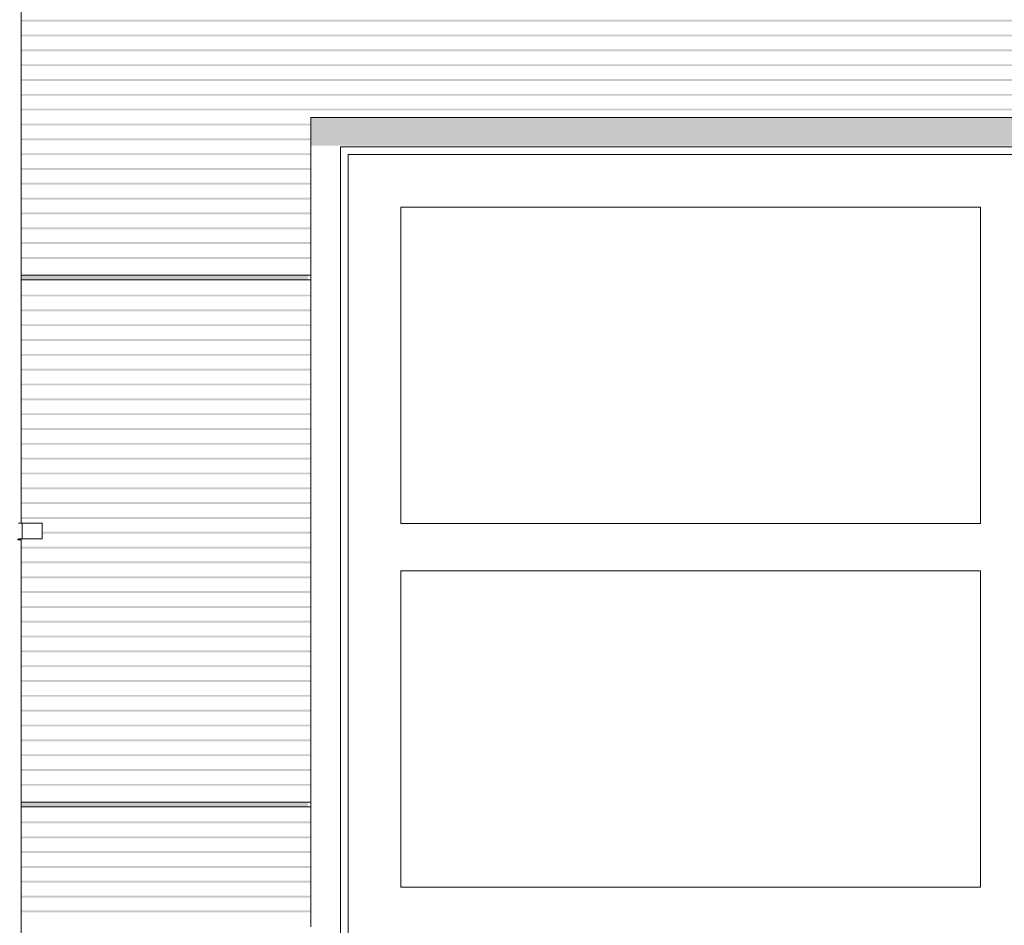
# Model space of a CAD drawing. Header units: metres. Extents: x -4 to 112, y -27 to 26.
# Tile 61 of 167: x 17.8 to 19.67, y 2.97 to 4.69. Entities that reach past the tile are written whole.
import ezdxf

# ---------------------------------------------------------------- set-up
doc = ezdxf.new("R2010")
doc.units = ezdxf.units.M
doc.header["$MEASUREMENT"] = 0
for name, color, linetype in [('10 Fassade', 7, 'Continuous'), ('10 Wand außen', 7, 'Continuous'), ('30 Dachentwässerung', 7, 'Continuous'), ('94 Genehmigungsplanung Bemaßung', 7, 'Continuous')]:
    doc.layers.add(name, color=color, linetype=linetype)
doc.styles.add('ERSTELLTER_STIL_2', font='arial.ttf')
doc.dimstyles.new('ERSTELLTER_STIL__1', dxfattribs={"dimtxt": 0.25, "dimasz": 0.19, "dimexe": 0.18, "dimexo": 0.1, "dimgap": 0, "dimtad": 1, "dimtih": 1, "dimtoh": 1, "dimzin": 0, "dimdsep": 46, "dimtxsty": 'ERSTELLTER_STIL_2', "dimblk": 'ARROWHEAD_6', "dimblk1": 'ARROWHEAD_6', "dimblk2": 'ARROWHEAD_6', "dimcen": 0.09, "dimclrd": 7, "dimclre": 7, "dimclrt": 7, "dimazin": 0, "dimtfac": 1, "dimtdec": 4, "dimtmove": 0, "dimatfit": 3, "dimfxl": 1, "dimtolj": 1, "dimtzin": 0, "dimarcsym": 0})

# ---------------------------------------------------------------- blocks, each defined once
blk = doc.blocks.new('*D25', base_point=(27236.1321, 0))
at = {"layer": '94 Genehmigungsplanung Bemaßung', "color": 7, "linetype": 'Continuous', "lineweight": 13}
for p, q in [((17.3411, 8.7509), (17.3411, 9.1259)), ((17.7511, 8.7509), (17.7511, 9.1259)), ((17.4411, 9.0384), (17.2411, 8.8384)), ((17.8511, 9.0384), (17.6511, 8.8384)), ((17.1911, 8.9384), (17.3411, 8.9384)), ((17.3411, 8.9384), (17.7511, 8.9384))]:
    blk.add_line(p, q, dxfattribs=at)
at = {"layer": '94 Genehmigungsplanung Bemaßung', "color": 7, "lineweight": 13, "insert": (16.8597, 8.9884), "char_height": 0.25, "attachment_point": 7, "style": 'ERSTELLTER_STIL_2'}
blk.add_mtext('\\A1;{\\pql;\\fArial|b0|i0|c0|p0;\\W1.000000;41}', dxfattribs=at)
blk = doc.blocks.new('ARROWHEAD_6')
at = {"color": 0, "linetype": 'Continuous', "lineweight": 0}
for p, q in [((-0.5, -0.5), (0.5, 0.5)), ((0, 0), (-1, 0))]:
    blk.add_line(p, q, dxfattribs=at)
blk = doc.blocks.new('*D38', base_point=(27236.1321, 0))
at = {"layer": '94 Genehmigungsplanung Bemaßung', "color": 7, "linetype": 'Continuous', "lineweight": 13}
for p, q in [((17.3411, 9.2531), (17.3411, 9.6281)), ((58.1625, 9.2531), (58.1625, 9.6281)), ((17.4411, 9.5406), (17.2411, 9.3406)), ((58.0625, 9.3406), (58.2625, 9.5406)), ((17.1911, 9.4406), (17.3411, 9.4406)), ((17.3411, 9.4406), (58.1625, 9.4406)), ((58.1625, 9.4406), (58.3125, 9.4406))]:
    blk.add_line(p, q, dxfattribs=at)
at = {"layer": '94 Genehmigungsplanung Bemaßung', "color": 7, "lineweight": 13, "insert": (37.3228, 9.4906), "char_height": 0.25, "attachment_point": 7, "style": 'ERSTELLTER_STIL_2'}
blk.add_mtext('\\A1;{\\pql;\\fArial|b0|i0|c0|p0;\\W1.000000;40,82}', dxfattribs=at)

msp = doc.modelspace()

# ---------------------------------------------------------------- hatches: boundary and pattern name
at = {"layer": '10 Fassade', "linetype": 'Continuous', "lineweight": 0, "true_color": 0x000000}
for points in [[(17.8011, 4.6854), (17.8011, 4.6824), (37.7011, 4.6824), (37.7011, 4.6854)], [(17.8011, 4.6819), (37.0181, 4.6819), (37.0206, 4.6794), (37.1437, 4.6794), (37.1468, 4.6819), (37.5363, 4.6819), (37.5388, 4.6794), (37.6754, 4.6794), (37.6729, 4.6819), (37.695, 4.6819), (37.6975, 4.6794), (37.7011, 4.6794), (37.7011, 4.6824), (17.8011, 4.6824)], [(17.8011, 4.6573), (17.8011, 4.6543), (37.7011, 4.6543), (37.7011, 4.6573)], [(17.8011, 4.6543), (17.8011, 4.6538), (37.0181, 4.6538), (37.0206, 4.6513), (37.1176, 4.6513), (37.1207, 4.6538), (37.5363, 4.6538), (37.5388, 4.6513), (37.6754, 4.6513), (37.6729, 4.6538), (37.695, 4.6538), (37.6975, 4.6513), (37.7011, 4.6513), (37.7011, 4.6543)], [(17.8011, 4.6292), (17.8011, 4.6261), (37.7011, 4.6261), (37.7011, 4.6292)], [(17.8011, 4.6261), (17.8011, 4.6256), (37.0181, 4.6256), (37.0206, 4.6231), (37.0913, 4.6231), (37.0944, 4.6256), (37.5363, 4.6256), (37.5388, 4.6231), (37.6754, 4.6231), (37.6729, 4.6256), (37.695, 4.6256), (37.6975, 4.6231), (37.7011, 4.6231), (37.7011, 4.6261)], [(37.7011, 4.601), (17.8011, 4.601), (17.8011, 4.598), (37.7011, 4.598)], [(17.8011, 4.5975), (37.0183, 4.5975), (37.0284, 4.595), (37.0571, 4.595), (37.0679, 4.5975), (37.5363, 4.5975), (37.5388, 4.595), (37.6754, 4.595), (37.6729, 4.5975), (37.695, 4.5975), (37.6975, 4.595), (37.7011, 4.595), (37.7011, 4.598), (17.8011, 4.598)], [(17.8011, 4.5699), (37.7011, 4.5699), (37.7011, 4.5729), (17.8011, 4.5729)], [(17.8011, 4.5699), (17.8011, 4.5693), (37.5363, 4.5693), (37.5388, 4.5669), (37.6754, 4.5669), (37.6729, 4.5693), (37.695, 4.5693), (37.6975, 4.5669), (37.7011, 4.5669), (37.7011, 4.5699)], [(37.7011, 4.5447), (17.8011, 4.5447), (17.8011, 4.5417), (37.7011, 4.5417)], [(17.8011, 4.5417), (17.8011, 4.5412), (37.5363, 4.5412), (37.5388, 4.5387), (37.6754, 4.5387), (37.6729, 4.5412), (37.695, 4.5412), (37.6975, 4.5387), (37.7011, 4.5387), (37.7011, 4.5417)], [(17.8011, 4.5136), (37.7011, 4.5136), (37.7011, 4.5166), (17.8011, 4.5166)], [(17.8011, 4.5136), (17.8011, 4.5131), (37.5363, 4.5131), (37.5388, 4.5106), (37.6754, 4.5106), (37.6729, 4.5131), (37.695, 4.5131), (37.6975, 4.5106), (37.7011, 4.5106), (37.7011, 4.5136)], [(17.8011, 4.4854), (18.3511, 4.4854), (18.3511, 4.4884), (17.8011, 4.4884)], [(17.8011, 4.4849), (18.3486, 4.4849), (18.3511, 4.4854), (17.8011, 4.4854)], [(18.3511, 4.4603), (17.8011, 4.4603), (17.8011, 4.4573), (18.3511, 4.4573)], [(17.8011, 4.4573), (17.8011, 4.4568), (18.3486, 4.4568), (18.3511, 4.4573)], [(17.8011, 4.4321), (17.8011, 4.4291), (18.3511, 4.4291), (18.3511, 4.4321)], [(17.8011, 4.4286), (18.3486, 4.4286), (18.3511, 4.4291), (17.8011, 4.4291)], [(18.3511, 4.404), (17.8011, 4.404), (17.8011, 4.401), (18.3511, 4.401)], [(17.8011, 4.4005), (18.3486, 4.4005), (18.3511, 4.401), (17.8011, 4.401)], [(17.8011, 4.3759), (17.8011, 4.3729), (18.3511, 4.3729), (18.3511, 4.3759)], [(17.8011, 4.3729), (17.8011, 4.3723), (18.3486, 4.3723), (18.3511, 4.3729)], [(17.8011, 4.3477), (17.8011, 4.3447), (18.3511, 4.3447), (18.3511, 4.3477)], [(17.8011, 4.3442), (18.3486, 4.3442), (18.3511, 4.3447), (17.8011, 4.3447)], [(18.3511, 4.3196), (17.8011, 4.3196), (17.8011, 4.3166), (18.3511, 4.3166)], [(17.8011, 4.3166), (17.8011, 4.3161), (18.3486, 4.3161), (18.3511, 4.3166)], [(18.3511, 4.2914), (17.8011, 4.2914), (17.8011, 4.2884), (18.3511, 4.2884)], [(17.8011, 4.2884), (17.8011, 4.2879), (18.3486, 4.2879), (18.3511, 4.2884)], [(17.8011, 4.2603), (18.3511, 4.2603), (18.3511, 4.2633), (17.8011, 4.2633)], [(17.8011, 4.2598), (18.3486, 4.2598), (18.3511, 4.2603), (17.8011, 4.2603)], [(17.8011, 4.2351), (17.8011, 4.2321), (18.3511, 4.2321), (18.3511, 4.2351)], [(17.8011, 4.2321), (17.8011, 4.2316), (18.3486, 4.2316), (18.3511, 4.2321)], [(17.8011, 4.2005), (17.8011, 4.195), (18.3456, 4.195), (18.3463, 4.1973), (18.3463, 4.2005)], [(17.8011, 4.195), (17.8011, 4.1929), (18.3454, 4.1929), (18.3456, 4.195)], [(17.8011, 4.1929), (17.8011, 4.192), (18.3451, 4.192), (18.3456, 4.1927), (18.3454, 4.1929)], [(18.3511, 4.1639), (17.8011, 4.1639), (17.8011, 4.1609), (18.3511, 4.1609)], [(17.8011, 4.1604), (18.3486, 4.1604), (18.3511, 4.1609), (17.8011, 4.1609)], [(17.8011, 4.1357), (17.8011, 4.1327), (18.3511, 4.1327), (18.3511, 4.1357)], [(17.8011, 4.1327), (17.8011, 4.1322), (18.3486, 4.1322), (18.3511, 4.1327)], [(17.8011, 4.1076), (17.8011, 4.1046), (18.3511, 4.1046), (18.3511, 4.1076)], [(17.8011, 4.1046), (17.8011, 4.1041), (18.3486, 4.1041), (18.3511, 4.1046)], [(18.3511, 4.0794), (17.8011, 4.0794), (17.8011, 4.0764), (18.3511, 4.0764)], [(17.8011, 4.0764), (17.8011, 4.0759), (18.3486, 4.0759), (18.3511, 4.0764)], [(18.3511, 4.0513), (17.8011, 4.0513), (17.8011, 4.0483), (18.3511, 4.0483)], [(17.8011, 4.0478), (18.3486, 4.0478), (18.3511, 4.0483), (17.8011, 4.0483)], [(17.8011, 4.0231), (17.8011, 4.0201), (18.3511, 4.0201), (18.3511, 4.0231)], [(17.8011, 4.0196), (18.3486, 4.0196), (18.3511, 4.0201), (17.8011, 4.0201)], [(17.8011, 3.995), (17.8011, 3.992), (18.3511, 3.992), (18.3511, 3.995)], [(17.8011, 3.992), (17.8011, 3.9915), (18.3486, 3.9915), (18.3511, 3.992)], [(17.8011, 3.9639), (18.3511, 3.9639), (18.3511, 3.9669), (17.8011, 3.9669)], [(17.8011, 3.9639), (17.8011, 3.9634), (18.3486, 3.9634), (18.3511, 3.9639)], [(18.3511, 3.9387), (17.8011, 3.9387), (17.8011, 3.9357), (18.3511, 3.9357)], [(17.8011, 3.9352), (18.3486, 3.9352), (18.3511, 3.9357), (17.8011, 3.9357)], [(18.3511, 3.9106), (17.8011, 3.9106), (17.8011, 3.9076), (18.3511, 3.9076)], [(17.8011, 3.9076), (17.8011, 3.9071), (18.3486, 3.9071), (18.3511, 3.9076)], [(17.8011, 3.8794), (18.3511, 3.8794), (18.3511, 3.8824), (17.8011, 3.8824)], [(17.8011, 3.8794), (17.8011, 3.8789), (18.3486, 3.8789), (18.3511, 3.8794)], [(17.8011, 3.8543), (17.8011, 3.8513), (18.3511, 3.8513), (18.3511, 3.8543)], [(17.8011, 3.8513), (17.8011, 3.8508), (18.3486, 3.8508), (18.3511, 3.8513)], [(18.3511, 3.8261), (17.8011, 3.8261), (17.8011, 3.8231), (18.3511, 3.8231)], [(17.8011, 3.8226), (18.3486, 3.8226), (18.3511, 3.8231), (17.8011, 3.8231)], [(17.8011, 3.798), (17.8011, 3.795), (18.3511, 3.795), (18.3511, 3.798)], [(17.8011, 3.795), (17.8011, 3.7945), (18.3486, 3.7945), (18.3511, 3.795)], [(17.8011, 3.7699), (17.8011, 3.7669), (18.3511, 3.7669), (18.3511, 3.7699)], [(17.8011, 3.7663), (18.3486, 3.7663), (18.3511, 3.7669), (17.8011, 3.7669)], [(18.3511, 3.7417), (17.8011, 3.7417), (17.8011, 3.7387), (18.3511, 3.7387)], [(17.8011, 3.7382), (18.3486, 3.7382), (18.3511, 3.7387), (17.8011, 3.7387)], [(17.8411, 3.7136), (17.8411, 3.7106), (18.3511, 3.7106), (18.3511, 3.7136)], [(17.8411, 3.7106), (17.8411, 3.7101), (18.3486, 3.7101), (18.3511, 3.7106)], [(17.8011, 3.6854), (17.8011, 3.6824), (18.3511, 3.6824), (18.3511, 3.6854)], [(17.8011, 3.6819), (18.3486, 3.6819), (18.3511, 3.6824), (17.8011, 3.6824)], [(17.8011, 3.6573), (17.8011, 3.6543), (18.3511, 3.6543), (18.3511, 3.6573)], [(17.8011, 3.6543), (17.8011, 3.6538), (18.3486, 3.6538), (18.3511, 3.6543)], [(18.3511, 3.6292), (17.8011, 3.6292), (17.8011, 3.6261), (18.3511, 3.6261)], [(17.8011, 3.6256), (18.3486, 3.6256), (18.3511, 3.6261), (17.8011, 3.6261)], [(17.8011, 3.601), (17.8011, 3.598), (18.3511, 3.598), (18.3511, 3.601)], [(17.8011, 3.5975), (18.3486, 3.5975), (18.3511, 3.598), (17.8011, 3.598)], [(17.8011, 3.5699), (18.3511, 3.5699), (18.3511, 3.5729), (17.8011, 3.5729)], [(17.8011, 3.5693), (18.3486, 3.5693), (18.3511, 3.5699), (17.8011, 3.5699)], [(17.8011, 3.5447), (17.8011, 3.5417), (18.3511, 3.5417), (18.3511, 3.5447)], [(17.8011, 3.5412), (18.3486, 3.5412), (18.3511, 3.5417), (17.8011, 3.5417)], [(17.8011, 3.5166), (17.8011, 3.5136), (18.3511, 3.5136), (18.3511, 3.5166)], [(17.8011, 3.5136), (17.8011, 3.5131), (18.3486, 3.5131), (18.3511, 3.5136)], [(17.8011, 3.4884), (17.8011, 3.4854), (18.3511, 3.4854), (18.3511, 3.4884)], [(17.8011, 3.4854), (17.8011, 3.4849), (18.3486, 3.4849), (18.3511, 3.4854)], [(18.3511, 3.4603), (17.8011, 3.4603), (17.8011, 3.4573), (18.3511, 3.4573)], [(17.8011, 3.4568), (18.3486, 3.4568), (18.3511, 3.4573), (17.8011, 3.4573)], [(18.3511, 3.4321), (17.8011, 3.4321), (17.8011, 3.4291), (18.3511, 3.4291)], [(17.8011, 3.4286), (18.3486, 3.4286), (18.3511, 3.4291), (17.8011, 3.4291)], [(18.3511, 3.404), (17.8011, 3.404), (17.8011, 3.401), (18.3511, 3.401)], [(17.8011, 3.4005), (18.3486, 3.4005), (18.3511, 3.401), (17.8011, 3.401)], [(17.8011, 3.3729), (18.3511, 3.3729), (18.3511, 3.3759), (17.8011, 3.3759)], [(17.8011, 3.3723), (18.3486, 3.3723), (18.3511, 3.3729), (17.8011, 3.3729)], [(18.3511, 3.3477), (17.8011, 3.3477), (17.8011, 3.3447), (18.3511, 3.3447)], [(17.8011, 3.3447), (17.8011, 3.3442), (18.3486, 3.3442), (18.3511, 3.3447)], [(18.3511, 3.3196), (17.8011, 3.3196), (17.8011, 3.3166), (18.3511, 3.3166)], [(17.8011, 3.3161), (18.3486, 3.3161), (18.3511, 3.3166), (17.8011, 3.3166)], [(18.3511, 3.2914), (17.8011, 3.2914), (17.8011, 3.2884), (18.3511, 3.2884)], [(17.8011, 3.2879), (18.3486, 3.2879), (18.3511, 3.2884), (17.8011, 3.2884)], [(17.8011, 3.2633), (17.8011, 3.2603), (18.3511, 3.2603), (18.3511, 3.2633)], [(17.8011, 3.2598), (18.3486, 3.2598), (18.3511, 3.2603), (17.8011, 3.2603)], [(18.3511, 3.2351), (17.8011, 3.2351), (17.8011, 3.2321), (18.3511, 3.2321)], [(17.8011, 3.2316), (18.3486, 3.2316), (18.3511, 3.2321), (17.8011, 3.2321)], [(17.8011, 3.2005), (17.8011, 3.195), (18.3456, 3.195), (18.3463, 3.1973), (18.3463, 3.2005)], [(17.8011, 3.195), (17.8011, 3.1929), (18.3454, 3.1929), (18.3456, 3.195)], [(17.8011, 3.1929), (17.8011, 3.192), (18.3451, 3.192), (18.3456, 3.1927), (18.3454, 3.1929)], [(17.8011, 3.1609), (18.3511, 3.1609), (18.3511, 3.1639), (17.8011, 3.1639)], [(17.8011, 3.1604), (18.3486, 3.1604), (18.3511, 3.1609), (17.8011, 3.1609)], [(18.3511, 3.1357), (17.8011, 3.1357), (17.8011, 3.1327), (18.3511, 3.1327)], [(17.8011, 3.1322), (18.3486, 3.1322), (18.3511, 3.1327), (17.8011, 3.1327)], [(18.3511, 3.1076), (17.8011, 3.1076), (17.8011, 3.1046), (18.3511, 3.1046)], [(17.8011, 3.1041), (18.3486, 3.1041), (18.3511, 3.1046), (17.8011, 3.1046)], [(18.3511, 3.0794), (17.8011, 3.0794), (17.8011, 3.0764), (18.3511, 3.0764)], [(17.8011, 3.0759), (18.3486, 3.0759), (18.3511, 3.0764), (17.8011, 3.0764)], [(18.3511, 3.0513), (17.8011, 3.0513), (17.8011, 3.0483), (18.3511, 3.0483)], [(17.8011, 3.0478), (18.3486, 3.0478), (18.3511, 3.0483), (17.8011, 3.0483)], [(17.8011, 3.0202), (18.3511, 3.0202), (18.3511, 3.0231), (17.8011, 3.0231)], [(17.8011, 3.0196), (18.3486, 3.0196), (18.3511, 3.0202), (17.8011, 3.0202)], [(17.8011, 2.992), (18.3511, 2.992), (18.3511, 2.995), (17.8011, 2.995)], [(17.8011, 2.9915), (18.3486, 2.9915), (18.3511, 2.992), (17.8011, 2.992)]]:
    msp.add_hatch(color=18, dxfattribs=at).paths.add_polyline_path(points)
at = {"layer": '10 Wand außen', "linetype": 'Continuous', "lineweight": 0, "true_color": 0x000000}
msp.add_hatch(color=18, dxfattribs=at).paths.add_polyline_path([(18.3511, 4.4464), (22.1085, 4.4464), (22.1085, 4.444), (22.1115, 4.444), (22.1115, 4.1498), (22.1165, 4.1498), (22.1115, 4.1427), (22.1115, 4.1426), (22.1115, 3.1498), (22.1165, 3.1498), (22.1115, 3.1427), (22.1115, 3.1426), (22.1115, 2.1498), (22.1165, 2.1498), (22.1115, 2.1427), (22.1115, 2.1426), (22.1115, 1.1498), (22.1156, 1.1498), (22.1115, 1.1439), (22.1115, 0), (22.1511, 0), (22.1511, 1.2005), (22.1464, 1.2005), (22.1464, 4.5), (18.3511, 4.5)])
at = {"layer": '30 Dachentwässerung', "linetype": 'Continuous', "lineweight": 0, "true_color": 0x000000}
msp.add_hatch(color=18, dxfattribs=at).paths.add_polyline_path([(17.7944, 3.7), (17.7944, 3.698), (17.7945, 3.6977), (17.8011, 3.6977), (17.8011, 3.7)])

# ---------------------------------------------------------------- linework, layer by layer
at = {"layer": '10 Fassade', "color": 7, "linetype": 'Continuous', "lineweight": 13}
for p, q in [((22.1464, 4.5), (18.3511, 4.5)), ((18.3511, 4.5), (18.3511, 4.4884)), ((18.3511, 4.4884), (18.3511, 4.4854)), ((18.3511, 4.4824), (18.3511, 4.4854)), ((18.3511, 4.4824), (18.3511, 4.4603)), ((18.3511, 4.4603), (18.3511, 4.4573)), ((18.3511, 4.4543), (18.3511, 4.4573)), ((18.3511, 4.4543), (18.3511, 4.4321)), ((18.3511, 4.4321), (18.3511, 4.4291)), ((18.3511, 4.4261), (18.3511, 4.4291)), ((18.3511, 4.4261), (18.3511, 4.404)), ((18.3511, 4.404), (18.3511, 4.401)), ((18.3511, 4.398), (18.3511, 4.401)), ((18.3511, 4.398), (18.3511, 4.3759)), ((18.3511, 4.3759), (18.3511, 4.3729)), ((18.3511, 4.3699), (18.3511, 4.3729)), ((18.3511, 4.3699), (18.3511, 4.3477)), ((18.3511, 4.3477), (18.3511, 4.3447)), ((18.3511, 4.3417), (18.3511, 4.3447)), ((18.3511, 4.3417), (18.3511, 4.3196)), ((18.3511, 4.3196), (18.3511, 4.3166)), ((18.3511, 4.3136), (18.3511, 4.3166)), ((18.3511, 4.3136), (18.3511, 4.2914)), ((18.3511, 4.2914), (18.3511, 4.2884)), ((18.3511, 4.2854), (18.3511, 4.2884)), ((18.3511, 4.2854), (18.3511, 4.2633)), ((18.3511, 4.2633), (18.3511, 4.2603)), ((18.3511, 4.2573), (18.3511, 4.2603)), ((18.3511, 4.2573), (18.3511, 4.2351)), ((18.3511, 4.2351), (18.3511, 4.2321)), ((18.3511, 4.2291), (18.3511, 4.2321)), ((18.3511, 4.2291), (18.3511, 4.204)), ((18.3511, 4.204), (18.3511, 4.2005)), ((17.8011, 4.2005), (18.3511, 4.2005)), ((17.8011, 4.192), (18.3511, 4.192)), ((18.3511, 4.2005), (18.3511, 4.195)), ((18.3511, 4.1929), (18.3511, 4.195)), ((18.3511, 4.192), (18.3511, 4.1929)), ((18.3511, 4.1911), (18.3511, 4.192)), ((18.3511, 4.189), (18.3511, 4.1911)), ((18.3511, 4.189), (18.3511, 4.1639)), ((18.3511, 4.1639), (18.3511, 4.1609)), ((18.3511, 4.1579), (18.3511, 4.1609)), ((18.3511, 4.1579), (18.3511, 4.1357)), ((18.3511, 4.1357), (18.3511, 4.1327)), ((18.3511, 4.1297), (18.3511, 4.1327)), ((18.3511, 4.1297), (18.3511, 4.1076)), ((18.3511, 4.1076), (18.3511, 4.1046)), ((18.3511, 4.1016), (18.3511, 4.1046)), ((18.3511, 4.1016), (18.3511, 4.0794)), ((18.3511, 4.0794), (18.3511, 4.0764)), ((18.3511, 4.0734), (18.3511, 4.0764)), ((18.3511, 4.0734), (18.3511, 4.0513)), ((18.3511, 4.0513), (18.3511, 4.0483)), ((18.3511, 4.0453), (18.3511, 4.0483)), ((18.3511, 4.0453), (18.3511, 4.0231)), ((18.3511, 4.0231), (18.3511, 4.0201)), ((18.3511, 4.0171), (18.3511, 4.0201)), ((18.3511, 4.0171), (18.3511, 3.995)), ((18.3511, 3.995), (18.3511, 3.992)), ((18.3511, 3.989), (18.3511, 3.992)), ((18.3511, 3.989), (18.3511, 3.9669)), ((18.3511, 3.9669), (18.3511, 3.9639)), ((18.3511, 3.9609), (18.3511, 3.9639)), ((18.3511, 3.9609), (18.3511, 3.9387)), ((18.3511, 3.9387), (18.3511, 3.9357)), ((18.3511, 3.9327), (18.3511, 3.9357)), ((18.3511, 3.9327), (18.3511, 3.9106)), ((18.3511, 3.9106), (18.3511, 3.9076)), ((18.3511, 3.9046), (18.3511, 3.9076)), ((18.3511, 3.9046), (18.3511, 3.8824)), ((18.3511, 3.8824), (18.3511, 3.8794)), ((18.3511, 3.8764), (18.3511, 3.8794)), ((18.3511, 3.8764), (18.3511, 3.8543)), ((18.3511, 3.8543), (18.3511, 3.8513)), ((18.3511, 3.8483), (18.3511, 3.8513)), ((18.3511, 3.8483), (18.3511, 3.8261)), ((18.3511, 3.8261), (18.3511, 3.8231)), ((18.3511, 3.8201), (18.3511, 3.8231)), ((18.3511, 3.8201), (18.3511, 3.798)), ((18.3511, 3.798), (18.3511, 3.795)), ((18.3511, 3.792), (18.3511, 3.795)), ((18.3511, 3.792), (18.3511, 3.7699)), ((18.3511, 3.7699), (18.3511, 3.7669)), ((18.3511, 3.7639), (18.3511, 3.7669)), ((18.3511, 3.7639), (18.3511, 3.7417)), ((18.3511, 3.7417), (18.3511, 3.7387)), ((18.3511, 3.7357), (18.3511, 3.7387)), ((18.3511, 3.7357), (18.3511, 3.7136)), ((18.3511, 3.7136), (18.3511, 3.7106)), ((18.3511, 3.7076), (18.3511, 3.7106)), ((18.3511, 3.7076), (18.3511, 3.6854)), ((18.3511, 3.6854), (18.3511, 3.6824)), ((18.3511, 3.6794), (18.3511, 3.6824)), ((18.3511, 3.6794), (18.3511, 3.6573)), ((18.3511, 3.6573), (18.3511, 3.6543)), ((18.3511, 3.6513), (18.3511, 3.6543)), ((18.3511, 3.6513), (18.3511, 3.6292)), ((18.3511, 3.6292), (18.3511, 3.6261)), ((18.3511, 3.6231), (18.3511, 3.6261)), ((18.3511, 3.6231), (18.3511, 3.601)), ((18.3511, 3.601), (18.3511, 3.598)), ((18.3511, 3.595), (18.3511, 3.598)), ((18.3511, 3.595), (18.3511, 3.5729)), ((18.3511, 3.5729), (18.3511, 3.5699)), ((18.3511, 3.5669), (18.3511, 3.5699)), ((18.3511, 3.5669), (18.3511, 3.5447)), ((18.3511, 3.5447), (18.3511, 3.5417)), ((18.3511, 3.5387), (18.3511, 3.5417)), ((18.3511, 3.5387), (18.3511, 3.5166)), ((18.3511, 3.5166), (18.3511, 3.5136)), ((18.3511, 3.5106), (18.3511, 3.5136)), ((18.3511, 3.5106), (18.3511, 3.4884)), ((18.3511, 3.4884), (18.3511, 3.4854)), ((18.3511, 3.4824), (18.3511, 3.4854)), ((18.3511, 3.4824), (18.3511, 3.4603)), ((18.3511, 3.4603), (18.3511, 3.4573)), ((18.3511, 3.4543), (18.3511, 3.4573)), ((18.3511, 3.4543), (18.3511, 3.4321)), ((18.3511, 3.4321), (18.3511, 3.4291)), ((18.3511, 3.4261), (18.3511, 3.4291)), ((18.3511, 3.4261), (18.3511, 3.404)), ((18.3511, 3.404), (18.3511, 3.401)), ((18.3511, 3.398), (18.3511, 3.401)), ((18.3511, 3.398), (18.3511, 3.3759)), ((18.3511, 3.3759), (18.3511, 3.3729)), ((18.3511, 3.3699), (18.3511, 3.3729)), ((18.3511, 3.3699), (18.3511, 3.3477)), ((18.3511, 3.3477), (18.3511, 3.3447)), ((18.3511, 3.3417), (18.3511, 3.3447)), ((18.3511, 3.3417), (18.3511, 3.3196)), ((18.3511, 3.3196), (18.3511, 3.3166)), ((18.3511, 3.3136), (18.3511, 3.3166)), ((18.3511, 3.3136), (18.3511, 3.2914)), ((18.3511, 3.2914), (18.3511, 3.2884)), ((18.3511, 3.2854), (18.3511, 3.2884)), ((18.3511, 3.2854), (18.3511, 3.2633)), ((18.3511, 3.2633), (18.3511, 3.2603)), ((18.3511, 3.2573), (18.3511, 3.2603)), ((18.3511, 3.2573), (18.3511, 3.2351)), ((18.3511, 3.2351), (18.3511, 3.2321)), ((18.3511, 3.2291), (18.3511, 3.2321)), ((18.3511, 3.2291), (18.3511, 3.204)), ((17.8011, 3.2005), (18.3511, 3.2005)), ((18.3511, 3.204), (18.3511, 3.2005)), ((18.3511, 3.2005), (18.3511, 3.195)), ((18.3511, 3.1929), (18.3511, 3.195)), ((17.8011, 3.192), (18.3511, 3.192)), ((18.3511, 3.192), (18.3511, 3.1929)), ((18.3511, 3.1911), (18.3511, 3.192)), ((18.3511, 3.189), (18.3511, 3.1911)), ((18.3511, 3.189), (18.3511, 3.1639)), ((18.3511, 3.1639), (18.3511, 3.1609)), ((18.3511, 3.1579), (18.3511, 3.1609)), ((18.3511, 3.1579), (18.3511, 3.1357)), ((18.3511, 3.1357), (18.3511, 3.1327)), ((18.3511, 3.1297), (18.3511, 3.1327)), ((18.3511, 3.1297), (18.3511, 3.1076)), ((18.3511, 3.1076), (18.3511, 3.1046)), ((18.3511, 3.1016), (18.3511, 3.1046)), ((18.3511, 3.1016), (18.3511, 3.0794)), ((18.3511, 3.0794), (18.3511, 3.0764)), ((18.3511, 3.0734), (18.3511, 3.0764)), ((18.3511, 3.0734), (18.3511, 3.0513)), ((18.3511, 3.0513), (18.3511, 3.0483)), ((18.3511, 3.0453), (18.3511, 3.0483)), ((18.3511, 3.0453), (18.3511, 3.0231)), ((18.3511, 3.0231), (18.3511, 3.0202)), ((18.3511, 3.0171), (18.3511, 3.0202)), ((18.3511, 3.0171), (18.3511, 2.995)), ((18.3511, 2.995), (18.3511, 2.992)), ((18.3511, 2.989), (18.3511, 2.992)), ((18.3511, 2.989), (18.3511, 2.9669)), ((18.3511, 2.9669), (18.3511, 2.9639))]:
    msp.add_line(p, q, dxfattribs=at)
at = {"layer": '10 Wand außen', "color": 7, "linetype": 'Continuous', "lineweight": 13}
for p, q in [((18.4071, 4.444), (18.4071, 0)), ((22.1115, 4.444), (18.4071, 4.444)), ((18.4216, 0.0542), (18.4216, 4.4295)), ((18.4216, 4.4295), (22.0993, 4.4295)), ((18.5216, 4.3295), (18.5216, 3.7295)), ((19.6216, 4.3295), (18.5216, 4.3295)), ((19.6216, 3.7295), (19.6216, 4.3295)), ((18.5216, 3.7295), (19.6216, 3.7295)), ((18.5216, 3.6395), (18.5216, 3.0395)), ((19.6216, 3.6395), (18.5216, 3.6395)), ((19.6216, 3.0395), (19.6216, 3.6395)), ((18.5216, 3.0395), (19.6216, 3.0395))]:
    msp.add_line(p, q, dxfattribs=at)
at = {"layer": '30 Dachentwässerung', "color": 7, "linetype": 'Continuous', "lineweight": 13}
for p, q in [((17.8011, 5.2585), (17.8011, 3.73)), ((17.8031, 3.73), (17.7961, 3.73)), ((17.8411, 3.73), (17.8031, 3.73)), ((17.8031, 3.7), (17.8031, 3.73)), ((17.8411, 3.7), (17.8411, 3.73)), ((17.8031, 3.7), (17.7961, 3.7)), ((17.8011, 3.7), (17.8011, 2.03)), ((17.8411, 3.7), (17.8031, 3.7))]:
    msp.add_line(p, q, dxfattribs=at)

# ---------------------------------------------------------------- dimensions: what is measured, and where the dimension line sits
at = {"layer": '94 Genehmigungsplanung Bemaßung', "color": 7, "linetype": 'Continuous', "lineweight": 13}
for base, p2, picture, middle in [((17.7511, 8.9384), (17.7511, 10.35), '*D25', (17.05, 9.1134)), ((58.1625, 9.4406), (58.1625, -0.1), '*D38', (37.7416, 9.6156))]:
    dim = msp.add_linear_dim(base=base, p1=(17.3411, 1.2), p2=p2, dimstyle='ERSTELLTER_STIL__1', dxfattribs=at)
    dim.commit()
    dim.dimension.update_dxf_attribs({"geometry": picture, "text_midpoint": middle, "dimtype": 160})

doc.saveas('drawing.dxf')
